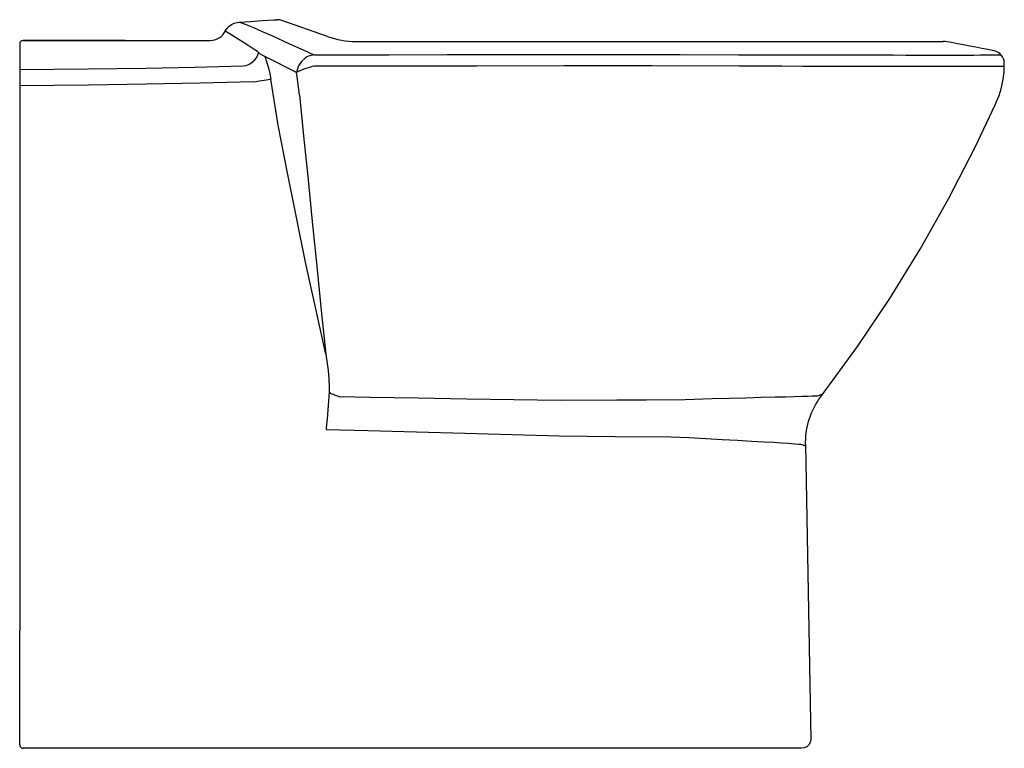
# Model space of a CAD drawing. Header units: millimetres. Extents: x 234.317 to 234.892, y 162.664 to 163.089.
import ezdxf

# ---------------------------------------------------------------- set-up
doc = ezdxf.new("R2010")
doc.units = ezdxf.units.MM
doc.layers.add('SANINDUSA', color=3, linetype='Continuous')

msp = doc.modelspace()

# ---------------------------------------------------------------- linework, layer by layer
at = {"layer": 'SANINDUSA'}
for p, q in [((234.49706, 163.07969), (234.4705, 163.0891)), ((234.31734, 163.07539), (234.31734, 163.06939)), ((234.31734, 163.07439), (234.31734, 162.73278)), ((234.37884, 163.07739), (234.31934, 163.07739)), ((234.37884, 163.07739), (234.41584, 163.07739)), ((234.41584, 163.07739), (234.4275, 163.07739)), ((234.51375, 163.07682), (234.85672, 163.07682)), ((234.45817, 163.06928), (234.45626, 163.07092)), ((234.47942, 163.05608), (234.47901, 163.05858)), ((234.31734, 162.66615), (234.31734, 162.73278)), ((234.77394, 162.66416), (234.31933, 162.66416))]:
    msp.add_line(p, q, dxfattribs=at)
at = {"layer": 'SANINDUSA', "flags": 128}
for points in [[(234.31934, 163.07739), (234.42849, 163.07739, 0.286582), (234.43748, 163.083), (234.43755, 163.08315), (234.43855, 163.08454), (234.43973, 163.08571), (234.44113, 163.08669), (234.44263, 163.0874), (234.44428, 163.08786), (234.44542, 163.08801)], [(234.7763, 162.84156), (234.7763, 162.84287, -0.157229), (234.78495, 162.8691), (234.80659, 162.89877), (234.82545, 162.92682), (234.84321, 162.95557), (234.85985, 162.98497), (234.87536, 163.01501), (234.88702, 163.03989, 0.065564), (234.89176, 163.05482), (234.89176, 163.05483), (234.89221, 163.05916), (234.89235, 163.06378, 0.014155), (234.89235, 163.0642, 0.014155)]]:
    msp.add_lwpolyline(points, format="xyb", dxfattribs=at)
for points in [[(234.44542, 163.08801), (234.45222, 163.08848), (234.45902, 163.08894), (234.46582, 163.08937), (234.46774, 163.08949)], [(234.44595, 163.08804), (234.44623, 163.08793), (234.44836, 163.08711), (234.44958, 163.08662), (234.45091, 163.08609), (234.45387, 163.08489), (234.45904, 163.0827), (234.46492, 163.0801)], [(234.45625, 163.0709), (234.45308, 163.07296), (234.45011, 163.07486), (234.44652, 163.07713), (234.44335, 163.07913), (234.44335, 163.07912), (234.44062, 163.08083), (234.43831, 163.08225), (234.43739, 163.08282)], [(234.46492, 163.0801), (234.47169, 163.07696), (234.47704, 163.07449), (234.48286, 163.07183), (234.48911, 163.06901)], [(234.44775, 163.06248), (234.44957, 163.06284), (234.45133, 163.06353), (234.45295, 163.06454), (234.45438, 163.06582), (234.45557, 163.06733), (234.45647, 163.06901), (234.45691, 163.07037)], [(234.47901, 163.05858), (234.47322, 163.0615), (234.46781, 163.06427), (234.46278, 163.06687), (234.45817, 163.06928)], [(234.46034, 163.06814), (234.4608, 163.06706), (234.46175, 163.06438), (234.46263, 163.06134), (234.46338, 163.05816), (234.464, 163.05478)], [(234.48911, 163.06901), (234.48601, 163.0682), (234.48512, 163.06775)], [(234.48911, 163.06901), (234.511, 163.06904), (234.53289, 163.06907), (234.56693, 163.0691), (234.60097, 163.06913), (234.63499, 163.06914), (234.66898, 163.06915), (234.70303, 163.06914), (234.73704, 163.06908)], [(234.73704, 163.06908), (234.75199, 163.06904), (234.76672, 163.06901), (234.78109, 163.06897), (234.78866, 163.06896), (234.79608, 163.06895), (234.80431, 163.06893), (234.81228, 163.06892), (234.82005, 163.06891), (234.82743, 163.0689), (234.83488, 163.06889), (234.84197, 163.06889), (234.8483, 163.06888), (234.85425, 163.06888), (234.85987, 163.06888), (234.86499, 163.06888), (234.86997, 163.06889), (234.87446, 163.06889), (234.87826, 163.0689), (234.88161, 163.0689), (234.88451, 163.0689), (234.88688, 163.06891), (234.89049, 163.06892)], [(234.31734, 163.06036), (234.35729, 163.06078), (234.39091, 163.06128), (234.41933, 163.06183), (234.44775, 163.06248)], [(234.48512, 163.06775), (234.48398, 163.06702), (234.4819, 163.06512), (234.48016, 163.06258), (234.47911, 163.05941), (234.47901, 163.0586), (234.47901, 163.05858)], [(234.73743, 163.06241), (234.68644, 163.06252), (234.63537, 163.06252), (234.58421, 163.06247), (234.53299, 163.06239), (234.48914, 163.0623)], [(234.89234, 163.06215), (234.88958, 163.06214), (234.88491, 163.06213), (234.87914, 163.06212), (234.87226, 163.06212), (234.86432, 163.06211), (234.85542, 163.06211), (234.84564, 163.06212), (234.8349, 163.06213), (234.82334, 163.06215), (234.8111, 163.06217), (234.79829, 163.0622), (234.78669, 163.06223), (234.77471, 163.06226), (234.76244, 163.0623), (234.74998, 163.06235), (234.73743, 163.06241)], [(234.4878, 163.06201), (234.48648, 163.06167), (234.48389, 163.06087), (234.48141, 163.05991), (234.47937, 163.05884), (234.47902, 163.05859), (234.47901, 163.05858)], [(234.48914, 163.0623), (234.48809, 163.06213), (234.4878, 163.06201)], [(234.45385, 163.0532), (234.42264, 163.05247), (234.39139, 163.05187), (234.35756, 163.05135), (234.31734, 163.05093)], [(234.45385, 163.0532), (234.4555, 163.05346), (234.45713, 163.05372), (234.45868, 163.05396), (234.46012, 163.05419), (234.4614, 163.05438), (234.4625, 163.05455), (234.46337, 163.05469), (234.464, 163.05478)], [(234.49608, 162.89431), (234.4902, 162.92066), (234.48452, 162.94706), (234.47892, 162.97401), (234.47349, 163.00099), (234.46822, 163.02801), (234.464, 163.05478)], [(234.48073, 163.04569), (234.48006, 163.05174), (234.47942, 163.05608)], [(234.48073, 163.04569), (234.48314, 163.02178), (234.48554, 162.99804), (234.48821, 162.97166), (234.49086, 162.94553), (234.49348, 162.91976), (234.49608, 162.89431)], [(234.49608, 162.89431), (234.49749, 162.88466), (234.49793, 162.87979), (234.49812, 162.87489), (234.49804, 162.87198)], [(234.49804, 162.87198), (234.49749, 162.86424), (234.49681, 162.8564), (234.49633, 162.85116), (234.49626, 162.85039), (234.49625, 162.85028), (234.49625, 162.85023)], [(234.49804, 162.87198), (234.49877, 162.87157), (234.49954, 162.87118), (234.50035, 162.87081), (234.50119, 162.87046), (234.50205, 162.87014), (234.50292, 162.86985), (234.5038, 162.86959), (234.50469, 162.86937)], [(234.63346, 162.86714), (234.60597, 162.86755), (234.57841, 162.868), (234.55001, 162.8685), (234.52155, 162.86904), (234.50469, 162.86937)], [(234.70013, 162.86749), (234.70013, 162.86749), (234.68312, 162.8674), (234.66607, 162.8673), (234.63346, 162.86714)], [(234.7864, 162.87083), (234.78309, 162.86975), (234.78286, 162.86973), (234.78186, 162.86969), (234.78009, 162.86964), (234.77759, 162.86956), (234.77437, 162.86948), (234.7699, 162.86937), (234.76458, 162.86923), (234.75849, 162.86908), (234.75041, 162.86888), (234.7414, 162.86865), (234.73165, 162.86839), (234.7217, 162.86811), (234.71123, 162.86781), (234.70045, 162.86748)], [(234.49625, 162.85023), (234.50465, 162.85002), (234.52061, 162.84959), (234.54898, 162.84882), (234.57728, 162.84803), (234.60485, 162.84726), (234.63234, 162.84648), (234.63234, 162.84648)], [(234.63234, 162.84648), (234.66502, 162.84625), (234.69764, 162.84598), (234.69764, 162.84598)], [(234.69764, 162.84597), (234.70807, 162.84553), (234.71814, 162.84497), (234.72766, 162.84443), (234.73659, 162.84396), (234.74479, 162.84352), (234.75211, 162.84311), (234.75756, 162.84279), (234.7623, 162.8425), (234.76626, 162.84225), (234.76988, 162.84199), (234.77235, 162.84177), (234.77361, 162.84162), (234.77631, 162.84067)], [(234.7763, 162.84156), (234.7793, 162.66929)], [(234.7793, 162.66929), (234.77905, 162.66763), (234.77826, 162.66615), (234.77703, 162.66501), (234.77549, 162.66434), (234.77394, 162.66416)]]:
    msp.add_lwpolyline(points, dxfattribs=at)
at = {"layer": 'SANINDUSA'}
for centre, radius, start, end in [((234.46816, 163.0825), 0.007, 70.49529, 93.42775), ((234.51375, 163.12682), 0.05, 250.49529, 270), ((234.31934, 163.07539), 0.002, 90, 180), ((234.85672, 163.06982), 0.007, 80.2104, 90), ((234.71055, 162.22268), 0.86666, 78.29482, 80.2104), ((234.88485, 163.06397), 0.00751, 1.78758, 78.27208), ((234.31934, 162.66616), 0.002, 180, 270)]:
    msp.add_arc(centre, radius, start, end, dxfattribs=at)

doc.saveas('drawing.dxf')
